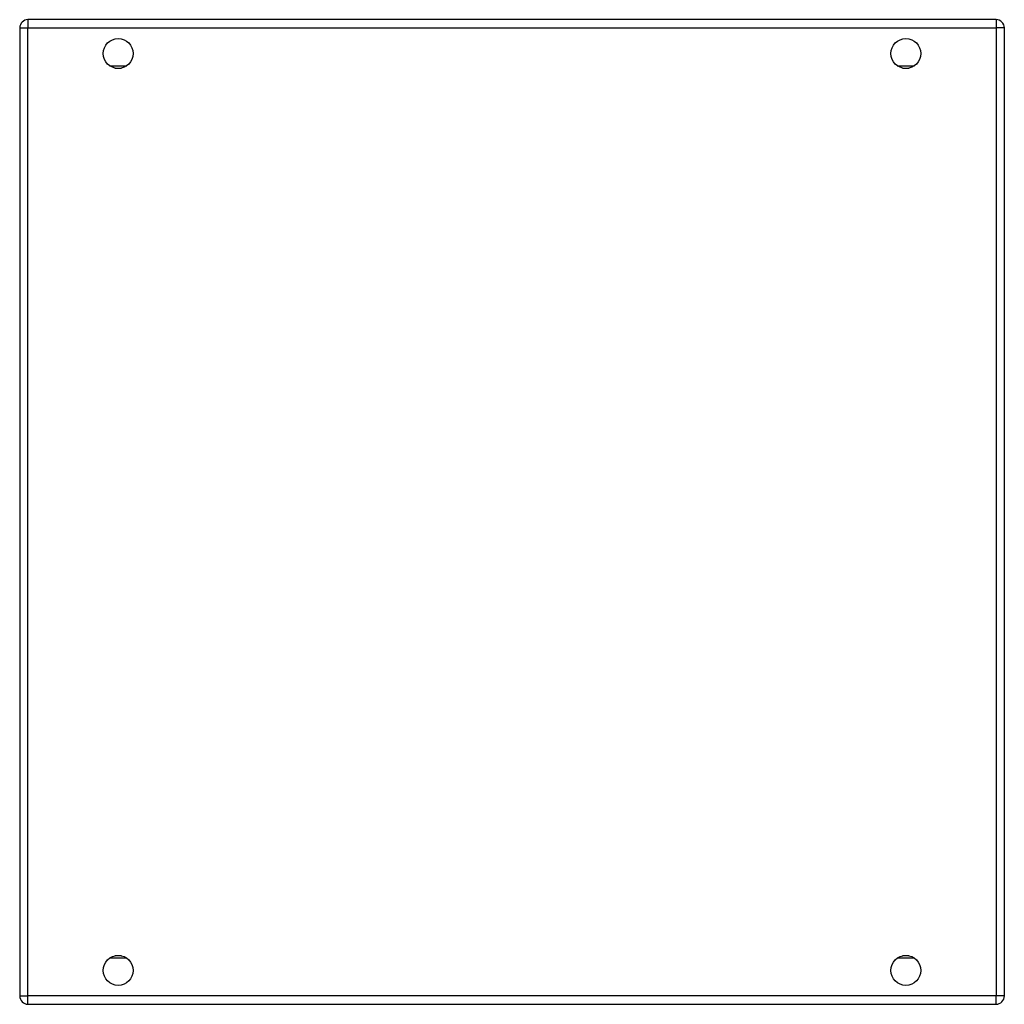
# Model space of a CAD drawing. Header units: inches. Extents: x 9.4 to 19.4, y 2.6 to 12.6.
import ezdxf

# ---------------------------------------------------------------- set-up
doc = ezdxf.new("R2010")
doc.units = ezdxf.units.IN
doc.header["$MEASUREMENT"] = 0
doc.layers.add('Visible Edges(ANSI)', color=7, linetype='Continuous', lineweight=25)
doc.layers.add('Visible Tangent Edges(ANSI)', color=7, linetype='Continuous', lineweight=25)

msp = doc.modelspace()

# ---------------------------------------------------------------- linework, layer by layer
at = {"layer": 'Visible Edges(ANSI)'}
for p, q in [((19.352, 12.612), (9.52, 12.612)), ((9.436, 12.528), (9.436, 2.696)), ((19.436, 2.696), (19.436, 12.528)), ((10.403, 12.119), (10.469, 12.119)), ((18.403, 12.119), (18.469, 12.119)), ((10.469, 3.104), (10.403, 3.104)), ((18.469, 3.104), (18.403, 3.104)), ((9.52, 2.612), (19.352, 2.612))]:
    msp.add_line(p, q, dxfattribs=at)
for centre in [(10.436, 12.268), (18.436, 12.268), (10.436, 2.956), (18.436, 2.956)]:
    msp.add_circle(centre, 0.152, dxfattribs=at)
for centre, start, end in [((9.52, 12.528), 90, 180), ((19.352, 12.528), 0, 90), ((9.52, 2.696), 180, 270), ((19.352, 2.696), 270, 0)]:
    msp.add_arc(centre, 0.084, start, end, dxfattribs=at)
at = {"layer": 'Visible Tangent Edges(ANSI)'}
for p, q in [((9.52, 12.612), (9.52, 12.528)), ((19.352, 12.612), (19.352, 12.528)), ((9.436, 12.528), (9.52, 12.528)), ((9.52, 12.528), (19.352, 12.528)), ((9.52, 2.696), (9.52, 12.528)), ((19.436, 12.528), (19.352, 12.528)), ((19.352, 12.528), (19.352, 2.696)), ((10.347, 12.143), (10.524, 12.143)), ((18.347, 12.143), (18.524, 12.143)), ((10.524, 3.08), (10.347, 3.08)), ((18.524, 3.08), (18.347, 3.08)), ((9.436, 2.696), (9.52, 2.696)), ((9.52, 2.612), (9.52, 2.696)), ((19.352, 2.696), (9.52, 2.696)), ((19.436, 2.696), (19.352, 2.696)), ((19.352, 2.612), (19.352, 2.696))]:
    msp.add_line(p, q, dxfattribs=at)

doc.saveas('drawing.dxf')
